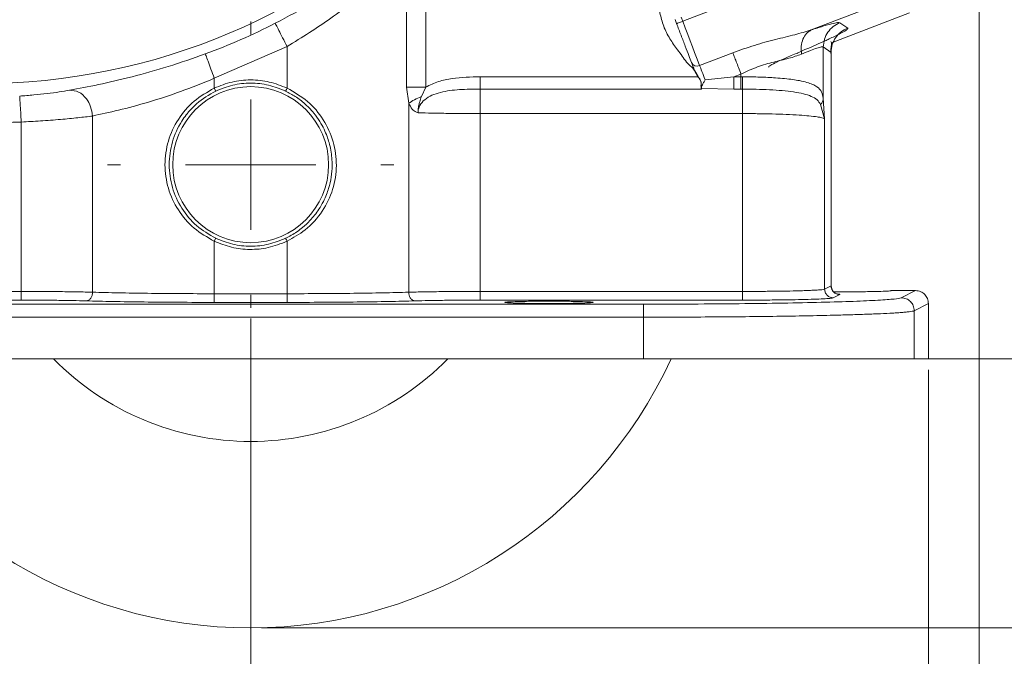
# Model space of a CAD drawing. Header units: inches. Extents: x 0.3 to 33.9, y 0.2 to 21.7.
# Tile 4 of 29: x 6.8 to 11.4, y 4.8 to 7.8. Entities that reach past the tile are written whole.
import ezdxf

# ---------------------------------------------------------------- set-up
doc = ezdxf.new("R2010")
doc.units = ezdxf.units.IN
doc.header["$MEASUREMENT"] = 0
doc.header["$PDSIZE"] = -1
doc.layers.add('SLD-0', color=7, linetype='Continuous', lineweight=15)
doc.styles.add('SLDTEXTSTYLE0', font='TXT', dxfattribs={"width": 0.75})
doc.dimstyles.new('SLDDIMSTYLE0', dxfattribs={"dimtxt": 0.25, "dimasz": 0.13, "dimexe": 0, "dimexo": 0.0625, "dimgap": 0.0625, "dimtad": 0, "dimtih": 1, "dimtoh": 1, "dimdec": 4, "dimrnd": 1e-09, "dimzin": 12, "dimdsep": 46, "dimtxsty": 'SLDTEXTSTYLE0', "dimsah": 1, "dimcen": 0.09, "dimadec": 0, "dimazin": 3, "dimtfac": 1, "dimtdec": 4, "dimtofl": 0, "dimtmove": 0, "dimatfit": 3, "dimfxl": 1, "dimfrac": 2, "dimtolj": 1, "dimtzin": 12, "dimarcsym": 0})
doc.dimstyles.new('SLDDIMSTYLE1', dxfattribs={"dimtxt": 0.25, "dimasz": 0.13, "dimexe": 0, "dimexo": 0.0625, "dimgap": 0.0625, "dimtad": 0, "dimtih": 1, "dimtoh": 1, "dimdec": 4, "dimrnd": 1e-09, "dimzin": 4, "dimdsep": 46, "dimtxsty": 'SLDTEXTSTYLE0', "dimsah": 1, "dimcen": 0.09, "dimadec": 0, "dimazin": 1, "dimtfac": 1, "dimtdec": 4, "dimtofl": 0, "dimtmove": 0, "dimatfit": 3, "dimfxl": 1, "dimfrac": 2, "dimtolj": 1, "dimtzin": 12, "dimarcsym": 0})
doc.dimstyles.new('SLDDIMSTYLE2', dxfattribs={"dimtxt": 0.25, "dimasz": 0.13, "dimexe": 0, "dimexo": 0.0625, "dimgap": 0.0625, "dimtad": 0, "dimtih": 1, "dimtoh": 1, "dimdec": 4, "dimrnd": 1e-09, "dimzin": 12, "dimdsep": 46, "dimtxsty": 'SLDTEXTSTYLE0', "dimsah": 1, "dimcen": 0.09, "dimadec": 0, "dimazin": 3, "dimtfac": 1, "dimtdec": 4, "dimtmove": 0, "dimatfit": 0, "dimfxl": 1, "dimfrac": 2, "dimtolj": 1, "dimtzin": 12, "dimarcsym": 0})

# ---------------------------------------------------------------- blocks, each defined once
blk = doc.blocks.new('*D10')
at = {"layer": 'SLD-0'}
for p, q in [((6.6938, 13.5153), (14.6169, 13.5153)), ((14.4919, 13.5153), (14.4919, 9.6539)), ((14.0128, 9.2798), (13.9621, 9.2798)), ((13.9621, 9.2798), (13.9621, 8.883)), ((14.971, 9.2798), (15.0218, 9.2798)), ((15.0218, 9.2798), (15.0218, 8.883)), ((13.9621, 8.883), (14.0128, 8.883)), ((15.0218, 8.883), (14.971, 8.883)), ((14.4919, 4.9707), (14.4919, 8.8322)), ((7.9438, 4.9707), (14.6169, 4.9707))]:
    blk.add_line(p, q, dxfattribs=at)
for points in [[(14.4919, 13.5153), (14.4719, 13.3853), (14.5119, 13.3853)], [(14.4919, 4.9707), (14.5119, 5.1007), (14.4719, 5.1007)]]:
    blk.add_solid(points, dxfattribs=at)
at = {"layer": 'SLD-0', "char_height": 0.25, "attachment_point": 1, "style": 'SLDTEXTSTYLE0'}
for s, insert in [('8.54', (14.0671, 9.6529, 0.0039)), ('217.0', (14.0763, 9.2052, 0.0039))]:
    blk.add_mtext(s, dxfattribs=dict(at, insert=insert))
blk = doc.blocks.new('*D11')
at = {"layer": 'SLD-0'}
for p, q in [((6.6938, 13.5153), (12.9634, 13.5153)), ((12.8384, 13.5153), (12.8384, 10.2739)), ((12.3593, 9.8998), (12.3085, 9.8998)), ((12.3085, 9.8998), (12.3085, 9.503)), ((13.3175, 9.8998), (13.3683, 9.8998)), ((13.3683, 9.8998), (13.3683, 9.503)), ((12.3085, 9.503), (12.3593, 9.503)), ((13.3683, 9.503), (13.3175, 9.503)), ((12.8384, 6.2107), (12.8384, 9.4522)), ((11.003, 6.2107), (12.9634, 6.2107))]:
    blk.add_line(p, q, dxfattribs=at)
for points in [[(12.8384, 13.5153), (12.8184, 13.3853), (12.8584, 13.3853)], [(12.8384, 6.2107), (12.8584, 6.3407), (12.8184, 6.3407)]]:
    blk.add_solid(points, dxfattribs=at)
at = {"layer": 'SLD-0', "char_height": 0.25, "attachment_point": 1, "style": 'SLDTEXTSTYLE0'}
for s, insert in [('7.30', (12.4136, 10.2729, 0.0039)), ('185.5', (12.4228, 9.8252, 0.0039))]:
    blk.add_mtext(s, dxfattribs=dict(at, insert=insert))
blk = doc.blocks.new('*D12')
at = {"layer": 'SLD-0'}
for p, q in [((3.5638, 10.3853), (3.5638, 2.0898)), ((7.8938, 6.3962), (7.8938, 2.0898)), ((5.2497, 2.2516), (5.1989, 2.2516)), ((5.1989, 2.2516), (5.1989, 1.8547)), ((6.2079, 2.2516), (6.2587, 2.2516)), ((6.2587, 2.2516), (6.2587, 1.8547)), ((3.5638, 2.2148), (5.1101, 2.2148)), ((7.8938, 2.2148), (6.3474, 2.2148)), ((5.1989, 1.8547), (5.2497, 1.8547)), ((6.2587, 1.8547), (6.2079, 1.8547))]:
    blk.add_line(p, q, dxfattribs=at)
for points in [[(3.5638, 2.2148), (3.6938, 2.1948), (3.6938, 2.2348)], [(7.8938, 2.2148), (7.7638, 2.2348), (7.7638, 2.1948)]]:
    blk.add_solid(points, dxfattribs=at)
at = {"layer": 'SLD-0', "char_height": 0.25, "attachment_point": 1, "style": 'SLDTEXTSTYLE0'}
for s, insert in [('4.33', (5.3039, 2.6247, 0.0039)), ('110.0', (5.3131, 2.177, 0.0039))]:
    blk.add_mtext(s, dxfattribs=dict(at, insert=insert))
blk = doc.blocks.new('*D13')
at = {"layer": 'SLD-0'}
for p, q in [((11.252, 8.0773), (11.252, 2.0898)), ((7.8938, 6.3962), (7.8938, 2.0898)), ((9.1861, 2.2516), (9.1354, 2.2516)), ((9.1354, 2.2516), (9.1354, 1.8547)), ((9.9596, 2.2516), (10.0104, 2.2516)), ((10.0104, 2.2516), (10.0104, 1.8547)), ((7.8938, 2.2148), (9.0466, 2.2148)), ((11.252, 2.2148), (10.0992, 2.2148)), ((9.1354, 1.8547), (9.1861, 1.8547)), ((10.0104, 1.8547), (9.9596, 1.8547))]:
    blk.add_line(p, q, dxfattribs=at)
for points in [[(7.8938, 2.2148), (8.0238, 2.1948), (8.0238, 2.2348)], [(11.252, 2.2148), (11.122, 2.2348), (11.122, 2.1948)]]:
    blk.add_solid(points, dxfattribs=at)
at = {"layer": 'SLD-0', "char_height": 0.25, "attachment_point": 1, "style": 'SLDTEXTSTYLE0'}
for s, insert in [('3.36', (9.1481, 2.6247, -0.972)), ('85.3', (9.2496, 2.177, -0.972))]:
    blk.add_mtext(s, dxfattribs=dict(at, insert=insert))
blk = doc.blocks.new('*D14')
at = {"layer": 'SLD-0'}
for p, q in [((7.8938, 6.3962), (7.8938, 3.2709)), ((4.7688, 6.1607), (4.7688, 3.2709)), ((5.9445, 3.4327), (5.8938, 3.4327)), ((5.8938, 3.4327), (5.8938, 3.0358)), ((6.718, 3.4327), (6.7688, 3.4327)), ((6.7688, 3.4327), (6.7688, 3.0358)), ((4.7688, 3.3959), (5.805, 3.3959)), ((7.8938, 3.3959), (6.8576, 3.3959)), ((5.8938, 3.0358), (5.9445, 3.0358)), ((6.7688, 3.0358), (6.718, 3.0358))]:
    blk.add_line(p, q, dxfattribs=at)
for points in [[(4.7688, 3.3959), (4.8988, 3.3759), (4.8988, 3.4159)], [(7.8938, 3.3959), (7.7638, 3.4159), (7.7638, 3.3759)]]:
    blk.add_solid(points, dxfattribs=at)
at = {"layer": 'SLD-0', "char_height": 0.25, "attachment_point": 1, "style": 'SLDTEXTSTYLE0'}
for s, insert in [('3.13', (5.9064, 3.8058, -0.972)), ('79.4', (6.008, 3.3581, -0.972))]:
    blk.add_mtext(s, dxfattribs=dict(at, insert=insert))
blk = doc.blocks.new('*D15')
at = {"layer": 'SLD-0'}
for p, q in [((7.8938, 6.3962), (7.8938, 3.2709)), ((11.0188, 6.1607), (11.0188, 3.2709)), ((9.0695, 3.4327), (9.0188, 3.4327)), ((9.0188, 3.4327), (9.0188, 3.0358)), ((9.843, 3.4327), (9.8938, 3.4327)), ((9.8938, 3.4327), (9.8938, 3.0358)), ((7.8938, 3.3959), (8.93, 3.3959)), ((11.0188, 3.3959), (9.9826, 3.3959)), ((9.0188, 3.0358), (9.0695, 3.0358)), ((9.8938, 3.0358), (9.843, 3.0358))]:
    blk.add_line(p, q, dxfattribs=at)
for points in [[(7.8938, 3.3959), (8.0238, 3.3759), (8.0238, 3.4159)], [(11.0188, 3.3959), (10.8888, 3.4159), (10.8888, 3.3759)]]:
    blk.add_solid(points, dxfattribs=at)
at = {"layer": 'SLD-0', "char_height": 0.25, "attachment_point": 1, "style": 'SLDTEXTSTYLE0'}
for s, insert in [('3.13', (9.0314, 3.8058, -0.972)), ('79.4', (9.133, 3.3581, -0.972))]:
    blk.add_mtext(s, dxfattribs=dict(at, insert=insert))
blk = doc.blocks.new('*D16')
at = {"layer": 'SLD-0'}
for p, q in [((6.6438, 9.3716), (6.6438, 4.2158)), ((7.8938, 6.3962), (7.8938, 4.2158)), ((6.882, 4.3776), (6.8313, 4.3776)), ((6.8313, 4.3776), (6.8313, 3.9807)), ((7.6555, 4.3776), (7.7063, 4.3776)), ((7.7063, 4.3776), (7.7063, 3.9807)), ((6.6438, 4.3408), (6.3938, 4.3408)), ((7.8938, 4.3408), (8.1438, 4.3408)), ((6.8313, 3.9807), (6.882, 3.9807)), ((7.7063, 3.9807), (7.6555, 3.9807))]:
    blk.add_line(p, q, dxfattribs=at)
for points in [[(6.6438, 4.3408), (6.5138, 4.3608), (6.5138, 4.3208)], [(7.8938, 4.3408), (8.0238, 4.3208), (8.0238, 4.3608)]]:
    blk.add_solid(points, dxfattribs=at)
at = {"layer": 'SLD-0', "char_height": 0.25, "attachment_point": 1, "style": 'SLDTEXTSTYLE0'}
for s, insert in [('1.25', (6.8439, 4.7507, -0.972)), ('31.8', (6.9455, 4.303, -0.972))]:
    blk.add_mtext(s, dxfattribs=dict(at, insert=insert))
blk = doc.blocks.new('SW_CENTERMARKSYMBOL_1')
at = {"layer": 'SLD-0', "color": 0}
for p, q in [((0, 0.6), (0, 0.6595)), ((0, 0), (0, 0.3)), ((-0.6, 0), (-0.6595, 0)), ((0, 0), (-0.3, 0)), ((0, 0), (0, -0.3)), ((0, 0), (0.3, 0)), ((0.6, 0), (0.6595, 0)), ((0, -0.6), (0, -0.6595))]:
    blk.add_line(p, q, dxfattribs=at)

msp = doc.modelspace()

# ---------------------------------------------------------------- linework, layer by layer
at = {"color": 7, "linetype": 'Continuous', "lineweight": 15}
for p, q in [((10.80972, 8.12137), (9.88548, 7.76658)), ((8.6126, 7.46282), (8.6126, 8.06984)), ((8.70079, 7.46282), (8.70079, 8.06984)), ((10.89919, 7.88829), (10.47855, 7.72682)), ((9.85028, 7.77457), (9.85747, 7.75583)), ((9.87828, 7.78532), (9.88548, 7.76658)), ((10.93118, 7.80497), (10.57205, 7.66711)), ((10.61067, 7.75996), (10.64666, 7.73522)), ((7.72613, 7.50376), (8.06141, 7.65038)), ((8.06141, 7.65038), (8.06141, 7.45841)), ((10.53378, 7.64808), (10.53378, 7.41148)), ((10.53378, 7.64808), (10.56977, 7.62334)), ((9.96375, 7.56267), (10.11672, 7.62139)), ((10.56977, 7.62334), (10.56977, 6.54676)), ((10.57029, 6.54671), (10.57029, 7.62377)), ((9.93962, 7.53896), (9.94013, 7.53774)), ((9.94013, 7.53774), (9.9559, 7.51086)), ((9.94058, 7.53932), (9.94105, 7.53811)), ((9.94105, 7.53811), (9.9566, 7.51139)), ((7.72613, 7.45841), (7.72613, 7.50376)), ((9.9559, 7.51086), (8.95135, 7.51086)), ((9.98889, 7.49719), (10.12134, 7.51086)), ((10.12134, 7.51086), (10.1543, 7.52351)), ((10.1543, 7.51086), (10.12134, 7.51086)), ((10.1543, 7.52351), (10.1543, 7.51086)), ((10.16177, 7.51084), (10.1543, 7.51086)), ((7.73257, 7.44486), (7.72614, 7.45841)), ((8.6223, 7.38876), (8.6126, 7.46282)), ((8.70079, 7.46282), (8.68069, 7.41939)), ((9.97251, 7.45429), (8.95135, 7.45429)), ((9.97081, 7.45866), (9.97251, 7.45429)), ((9.97174, 7.45814), (9.97195, 7.45759)), ((9.97195, 7.45759), (9.97234, 7.45659)), ((9.97234, 7.45659), (9.97245, 7.45623)), ((9.97247, 7.45623), (10.12134, 7.45429)), ((10.12134, 7.45429), (10.1543, 7.45429)), ((10.16059, 7.45428), (10.1543, 7.45429)), ((10.53378, 7.41148), (10.54007, 7.31632)), ((8.6223, 6.51798), (8.6223, 7.38876)), ((10.52137, 7.38289), (10.54007, 7.31632)), ((7.16525, 6.51798), (7.16525, 7.32998)), ((8.95135, 6.5215), (8.95135, 7.34116)), ((8.95135, 7.34116), (10.16059, 7.34116)), ((10.16059, 7.34116), (10.16059, 6.5215)), ((10.54007, 7.31632), (10.54007, 6.53192)), ((6.83619, 7.30226), (6.83619, 6.5215)), ((7.72614, 6.75304), (7.73257, 6.76658)), ((7.72613, 6.51102), (7.72613, 6.75304)), ((8.06141, 6.75304), (8.06141, 6.51102)), ((10.54007, 6.53192), (10.56977, 6.54676)), ((10.57029, 6.54668), (10.57029, 6.54671)), ((5.62696, 6.5215), (6.83619, 6.5215)), ((7.72613, 6.51102), (8.06141, 6.51102)), ((8.95135, 6.5215), (10.16059, 6.5215)), ((10.60972, 6.50678), (10.58001, 6.49193)), ((10.84727, 6.52522), (10.95877, 6.52522)), ((10.89306, 6.49238), (10.95877, 6.52522)), ((6.83619, 6.48151), (5.62696, 6.48151)), ((6.08285, 6.46285), (9.70469, 6.46285)), ((8.06141, 6.47104), (7.72613, 6.47104)), ((10.16059, 6.48151), (8.95135, 6.48151)), ((11.01877, 6.46528), (10.95298, 6.4324)), ((11.01877, 6.21072), (11.01877, 6.46528)), ((9.70469, 6.40287), (6.08285, 6.40287)), ((9.70469, 6.40287), (9.70469, 6.21072)), ((10.95298, 6.4324), (10.95298, 6.21072)), ((6.08285, 6.21072), (9.70469, 6.21072)), ((9.70469, 6.21072), (10.95298, 6.21072)), ((10.95298, 6.21072), (11.01877, 6.21072))]:
    msp.add_line(p, q, dxfattribs=at)
at = {"color": 8, "linetype": 'Continuous', "lineweight": 15}
msp.add_line((10.42386, 7.62484), (10.41334, 7.61737), dxfattribs=at)
at = {"color": 7, "linetype": 'Continuous', "lineweight": 15, "flags": 128}
for points in [[(9.88548, 7.76658), (9.88001, 7.76449), (9.87476, 7.76247), (9.86992, 7.76061), (9.86567, 7.75898), (9.86219, 7.75765), (9.8596, 7.75665), (9.85801, 7.75604), (9.85747, 7.75583)], [(9.88548, 7.76658), (9.89734, 7.73567), (9.909, 7.7053), (9.92024, 7.67601), (9.93087, 7.64832), (9.9407, 7.62271), (9.94956, 7.59964), (9.95729, 7.57951), (9.96375, 7.56267)], [(9.96375, 7.56267), (9.96593, 7.55698), (9.96844, 7.55045), (9.97126, 7.54312), (9.97435, 7.53506), (9.97769, 7.52636), (9.98125, 7.51709), (9.98499, 7.50734), (9.98889, 7.49719)], [(8.06141, 7.45841), (8.05819, 7.45164), (8.05497, 7.44486)], [(8.06141, 6.75304), (8.05819, 6.75981), (8.05497, 6.76658)]]:
    msp.add_lwpolyline(points, dxfattribs=at)
at = {"color": 7, "linetype": 'Continuous', "lineweight": 15}
for centre, radius in [((6.64377, 10.43532), 2.95632), ((7.89377, 7.10572), 0.3595)]:
    msp.add_circle(centre, radius, dxfattribs=at)
for centre, radius, start, end in [((6.64377, 10.43532), 3.00507, 290.26462, 296.97779), ((9.95197, 7.5884), 0.0283, 205.11683, 294.59638), ((7.89377, 7.10572), 2.135, 204.78433, 270), ((7.89377, 7.10572), 1.2755, 224.5624, 270), ((7.89377, 7.10572), 1.2755, 270, 315.4376), ((7.89377, 7.10572), 2.135, 270, 335.21567)]:
    msp.add_arc(centre, radius, start, end, dxfattribs=at)
for points, knots in [([(8.00701, 7.75726), (8.06593, 7.78856), (8.18393, 7.85124), (8.34738, 7.95474), (8.49736, 8.06058), (8.58046, 8.12704), (8.62209, 8.16034)], [0, 0, 0, 0, 0.24860072, 0.49779933, 0.74835641, 1, 1, 1, 1]), ([(8.06141, 7.65038), (8.09596, 7.67136), (8.16495, 7.71325), (8.26641, 7.78255), (8.35563, 7.84858), (8.43303, 7.91037), (8.49742, 7.96482), (8.55796, 8.01854), (8.59443, 8.05278), (8.6126, 8.06984)], [0, 0, 0, 0, 0.1620416, 0.3236402, 0.4991121, 0.6244391, 0.7500881, 0.8754622, 1, 1, 1, 1]), ([(9.76622, 7.99073), (9.76595, 7.97911), (9.76542, 7.95644), (9.76673, 7.92438), (9.77008, 7.89502), (9.7734, 7.85575), (9.7795, 7.80468), (9.79566, 7.74272), (9.82518, 7.6859), (9.85629, 7.64167), (9.88323, 7.60666), (9.89953, 7.58257), (9.91449, 7.56436), (9.92998, 7.55453), (9.93642, 7.54413), (9.93962, 7.53896)], [0, 0, 0, 0, 0.0696246, 0.1358716, 0.1920291, 0.2466448, 0.3720297, 0.4999179, 0.6277968, 0.75318, 0.8237001, 0.8923508, 0.9276178, 0.96402, 1, 1, 1, 1]), ([(8.00701, 7.75726), (8.00803, 7.75525), (8.01008, 7.75122), (8.02275, 7.72633), (8.04049, 7.69149), (8.05444, 7.66408), (8.06141, 7.65038)], [0, 0, 0, 0, 0.2500003, 0.4999996, 0.7499996, 1, 1, 1, 1]), ([(9.85747, 7.75583), (9.86446, 7.73763), (9.87843, 7.70123), (9.89783, 7.65068), (9.91475, 7.60661), (9.92248, 7.58646), (9.92635, 7.57639)], [0, 0, 0, 0, 0.2500002, 0.5000004, 0.7500003, 1, 1, 1, 1]), ([(10.11672, 7.62139), (10.1499, 7.63332), (10.21532, 7.65686), (10.3121, 7.6828), (10.40201, 7.70377), (10.45352, 7.71929), (10.47855, 7.72682)], [0, 0, 0, 0, 0.265203, 0.5230816, 0.7683609, 1, 1, 1, 1]), ([(10.64666, 7.73522), (10.64706, 7.73458), (10.64787, 7.73329), (10.64442, 7.72957), (10.63881, 7.72547), (10.63269, 7.72161), (10.62746, 7.71852), (10.62148, 7.71514), (10.61473, 7.7115), (10.60366, 7.70571), (10.58653, 7.69716), (10.564, 7.68645), (10.54178, 7.67622), (10.50048, 7.65755), (10.45794, 7.63939), (10.42386, 7.62484)], [0, 0, 0, 0, 0.08018552, 0.16074434, 0.24151597, 0.27971864, 0.31786323, 0.35601677, 0.39424626, 0.43261846, 0.52578553, 0.61983042, 0.68263524, 0.74569708, 1, 1, 1, 1]), ([(10.47855, 7.72682), (10.47062, 7.72204), (10.45477, 7.71246), (10.43894, 7.68541), (10.4304, 7.65213), (10.43238, 7.62734), (10.43336, 7.61495)], [0, 0, 0, 0, 0.2499946, 0.500002, 0.7499957, 1, 1, 1, 1]), ([(10.47855, 7.72682), (10.49699, 7.73267), (10.53392, 7.74437), (10.57392, 7.75536), (10.60181, 7.76141), (10.60772, 7.76044), (10.61067, 7.75996)], [0, 0, 0, 0, 0.2512882, 0.5031128, 0.7523636, 1, 1, 1, 1]), ([(10.61067, 7.75996), (10.59982, 7.75465), (10.57813, 7.74404), (10.55359, 7.71682), (10.53698, 7.68416), (10.53484, 7.66011), (10.53378, 7.64808)], [0, 0, 0, 0, 0.25, 0.4999994, 0.7499995, 1, 1, 1, 1]), ([(10.64666, 7.73522), (10.63582, 7.72991), (10.61413, 7.7193), (10.58959, 7.69208), (10.57298, 7.65942), (10.57084, 7.63537), (10.56977, 7.62334)], [0, 0, 0, 0, 0.24999998, 0.49999941, 0.74999951, 1, 1, 1, 1]), ([(10.56839, 7.61841), (10.56838, 7.62208), (10.56835, 7.62956), (10.56952, 7.64363), (10.57177, 7.65853), (10.57301, 7.66938), (10.57025, 7.67174), (10.56885, 7.67292)], [0, 0, 0, 0, 0.0948517, 0.1934317, 0.4186266, 0.7066232, 1, 1, 1, 1]), ([(10.43336, 7.61495), (10.4476, 7.62087), (10.47551, 7.63249), (10.50593, 7.64351), (10.52704, 7.64953), (10.53154, 7.64856), (10.53378, 7.64808)], [0, 0, 0, 0, 0.2576884, 0.5051675, 0.7534559, 1, 1, 1, 1]), ([(7.05899, 7.44877), (7.10179, 7.45675), (7.18698, 7.47262), (7.34445, 7.50915), (7.51283, 7.55589), (7.62741, 7.59616), (7.6846, 7.61626)], [0, 0, 0, 0, 0.2531232, 0.5037522, 0.7523222, 1, 1, 1, 1]), ([(7.6846, 7.61626), (7.68538, 7.61414), (7.68694, 7.6099), (7.69662, 7.5837), (7.71016, 7.54703), (7.72081, 7.51818), (7.72613, 7.50376)], [0, 0, 0, 0, 0.2500005, 0.5000004, 0.7500001, 1, 1, 1, 1]), ([(10.11672, 7.62139), (10.11883, 7.6159), (10.12305, 7.6049), (10.13228, 7.58087), (10.14286, 7.5533), (10.15049, 7.53344), (10.1543, 7.52351)], [0, 0, 0, 0, 0.2499995, 0.5000007, 0.7500004, 1, 1, 1, 1]), ([(10.1543, 7.52351), (10.17961, 7.53511), (10.22978, 7.5581), (10.30594, 7.57956), (10.37651, 7.59515), (10.4144, 7.60834), (10.43336, 7.61495)], [0, 0, 0, 0, 0.2546964, 0.5046695, 0.752029, 1, 1, 1, 1]), ([(10.42386, 7.62484), (10.40346, 7.61613), (10.36298, 7.59885), (10.31825, 7.57809), (10.2879, 7.56239), (10.28321, 7.55768), (10.28089, 7.55535)], [0, 0, 0, 0, 0.2558998, 0.5077008, 0.7554298, 1, 1, 1, 1]), ([(9.92635, 7.57639), (9.9283, 7.57131), (9.9322, 7.56115), (9.93779, 7.5466), (9.94058, 7.53932)], [0, 0, 0, 0, 0.500001, 1, 1, 1, 1]), ([(9.94058, 7.53932), (9.94056, 7.53932), (9.94054, 7.53932), (9.94042, 7.53928), (9.9403, 7.53923), (9.94014, 7.53917), (9.93992, 7.53908), (9.93974, 7.53901), (9.93962, 7.53896)], [0, 0, 0, 0, 0.2395239, 0.3684756, 0.4998512, 0.6315844, 0.7605117, 1, 1, 1, 1]), ([(9.94013, 7.53774), (9.94026, 7.53779), (9.94053, 7.5379), (9.94084, 7.53802), (9.94102, 7.53809), (9.94104, 7.5381), (9.94105, 7.53811)], [0, 0, 0, 0, 0.2704966, 0.5624544, 0.7895304, 1, 1, 1, 1]), ([(7.16525, 7.32998), (7.20372, 7.33826), (7.28072, 7.35482), (7.42133, 7.39248), (7.57205, 7.44109), (7.67419, 7.48263), (7.72613, 7.50376)], [0, 0, 0, 0, 0.2490619, 0.4984723, 0.7449366, 1, 1, 1, 1]), ([(8.06141, 7.45841), (8.03449, 7.46913), (7.98071, 7.49055), (7.89377, 7.49906), (7.80684, 7.49055), (7.75306, 7.46913), (7.72614, 7.45841)], [0, 0, 0, 0, 0.2502608, 0.5, 0.7497392, 1, 1, 1, 1]), ([(8.95135, 7.51086), (8.90843, 7.50974), (8.84396, 7.50805), (8.75885, 7.49152), (8.72013, 7.47238), (8.70079, 7.46282)], [0, 0, 0, 0, 0.4994385, 0.7499917, 1, 1, 1, 1]), ([(8.95135, 7.51086), (8.95135, 7.5047), (8.95135, 7.49238), (8.95135, 7.47573), (8.95135, 7.46201), (8.95135, 7.45686), (8.95135, 7.45429)], [0, 0, 0, 0, 0.2500011, 0.5000007, 0.7499999, 1, 1, 1, 1]), ([(9.9559, 7.51086), (9.95597, 7.51091), (9.95611, 7.51102), (9.95631, 7.51117), (9.95648, 7.5113), (9.95656, 7.51136), (9.9566, 7.51139)], [0, 0, 0, 0, 0.24568429, 0.49983807, 0.75428251, 1, 1, 1, 1]), ([(9.9559, 7.51086), (9.95941, 7.50643), (9.96466, 7.49979), (9.96918, 7.48981), (9.97078, 7.47964), (9.9692, 7.46807), (9.97027, 7.46179), (9.97081, 7.45866)], [0, 0, 0, 0, 0.2510558, 0.3762499, 0.5013298, 0.7508182, 1, 1, 1, 1]), ([(9.9566, 7.51139), (9.96009, 7.50681), (9.96528, 7.50001), (9.96975, 7.48985), (9.97144, 7.47958), (9.97006, 7.46779), (9.97118, 7.46134), (9.97174, 7.45814)], [0, 0, 0, 0, 0.253813, 0.3773724, 0.5041859, 0.753636, 1, 1, 1, 1]), ([(9.98889, 7.49719), (9.98664, 7.49298), (9.98216, 7.48457), (9.97597, 7.47317), (9.97146, 7.46346), (9.9718, 7.45946), (9.97195, 7.45759)], [0, 0, 0, 0, 0.2519107, 0.5031452, 0.7668567, 1, 1, 1, 1]), ([(10.12134, 7.45429), (10.12134, 7.45686), (10.12134, 7.46201), (10.12134, 7.47573), (10.12134, 7.49238), (10.12134, 7.5047), (10.12134, 7.51086)], [0, 0, 0, 0, 0.2500001, 0.4999993, 0.7499989, 1, 1, 1, 1]), ([(10.1543, 7.45429), (10.1543, 7.45686), (10.1543, 7.46201), (10.1543, 7.47573), (10.1543, 7.49238), (10.1543, 7.5047), (10.1543, 7.51086)], [0, 0, 0, 0, 0.2500001, 0.4999993, 0.7499989, 1, 1, 1, 1]), ([(10.16177, 7.51084), (10.1617, 7.50394), (10.16158, 7.49015), (10.16127, 7.47328), (10.16092, 7.46091), (10.1607, 7.45649), (10.16059, 7.45428)], [0, 0, 0, 0, 0.2797687, 0.5595375, 0.779764, 1, 1, 1, 1]), ([(10.16177, 7.51084), (10.18869, 7.5105), (10.24089, 7.50984), (10.30567, 7.50667), (10.35535, 7.50265), (10.39254, 7.49834), (10.42729, 7.49274), (10.45842, 7.48549), (10.4848, 7.47619), (10.5094, 7.46253), (10.52789, 7.44392), (10.53192, 7.42171), (10.53378, 7.41148)], [0, 0, 0, 0, 0.138461, 0.2684566, 0.3505381, 0.4289333, 0.5036869, 0.5926668, 0.6763056, 0.754763, 0.8870664, 1, 1, 1, 1]), ([(5.62696, 7.46561), (5.72472, 7.43517), (5.92023, 7.37428), (6.22299, 7.32035), (6.5292, 7.29202), (6.73386, 7.29885), (6.83619, 7.30226)], [0, 0, 0, 0, 0.25, 0.5, 0.75, 1, 1, 1, 1]), ([(6.82884, 7.42196), (6.85057, 7.42349), (6.89414, 7.42654), (6.95622, 7.43325), (7.01317, 7.4409), (7.04369, 7.44614), (7.05899, 7.44877)], [0, 0, 0, 0, 0.2478205, 0.4970866, 0.7478507, 1, 1, 1, 1]), ([(7.05899, 7.44877), (7.07301, 7.44775), (7.10106, 7.44573), (7.1358, 7.41399), (7.15836, 7.37331), (7.16295, 7.34443), (7.16525, 7.32998)], [0, 0, 0, 0, 0.2795801, 0.5591596, 0.7795794, 1, 1, 1, 1]), ([(7.72613, 6.75304), (7.69355, 6.77157), (7.6286, 6.80851), (7.55625, 6.89446), (7.50943, 6.99505), (7.4934, 7.10572), (7.50946, 7.21638), (7.55623, 7.317), (7.62861, 7.40293), (7.69355, 7.43987), (7.72613, 7.45841)], [0, 0, 0, 0, 0.12603971, 0.25123402, 0.37584648, 0.49999616, 0.62415696, 0.7487655, 0.87396223, 1, 1, 1, 1]), ([(7.73257, 6.76658), (7.70184, 6.78443), (7.64039, 6.82012), (7.57233, 6.9028), (7.52834, 6.99944), (7.51324, 7.10575), (7.52836, 7.21188), (7.56249, 7.28745), (7.59264, 7.33059), (7.61475, 7.35785), (7.65549, 7.4005), (7.70175, 7.42712), (7.73257, 7.44486)], [0, 0, 0, 0, 0.1250461, 0.2499824, 0.3749592, 0.4998239, 0.6247016, 0.7496761, 0.7912524, 0.812322, 0.8749552, 1, 1, 1, 1]), ([(7.73257, 7.44486), (7.75843, 7.45518), (7.81014, 7.47583), (7.89377, 7.48392), (7.97741, 7.47583), (8.02912, 7.45518), (8.05497, 7.44486)], [0, 0, 0, 0, 0.2500001, 0.5, 0.7499999, 1, 1, 1, 1]), ([(8.05497, 7.44486), (8.06995, 7.43701), (8.10164, 7.42039), (8.13641, 7.39325), (8.16449, 7.36654), (8.18814, 7.34005), (8.21203, 7.3066), (8.23186, 7.27061), (8.24576, 7.23788), (8.25624, 7.20564), (8.26387, 7.17252), (8.26852, 7.13709), (8.27068, 7.07791), (8.26181, 7.02053), (8.24308, 6.96668), (8.22857, 6.93422), (8.20457, 6.89263), (8.17253, 6.85202), (8.13708, 6.81878), (8.1078, 6.79668), (8.08161, 6.77999), (8.06367, 6.77096), (8.05497, 6.76658)], [0, 0, 0, 0, 0.0596561, 0.1262687, 0.1553254, 0.1973826, 0.2524338, 0.3013005, 0.3433739, 0.3786589, 0.4214993, 0.4635402, 0.5048181, 0.630576, 0.6651181, 0.7071904, 0.7567959, 0.835796, 0.8903122, 0.9290732, 0.9656252, 1, 1, 1, 1]), ([(8.06141, 7.45841), (8.09429, 7.43968), (8.15982, 7.40235), (8.23251, 7.31531), (8.27909, 7.21345), (8.29421, 7.10156), (8.27667, 6.99008), (8.22711, 6.88721), (8.1535, 6.80426), (8.09009, 6.76899), (8.06141, 6.75304)], [0, 0, 0, 0, 0.1271949, 0.2535414, 0.3792697, 0.504564, 0.6298635, 0.755633, 0.8894805, 1, 1, 1, 1]), ([(8.6126, 7.46282), (8.61856, 7.46282), (8.63048, 7.46282), (8.65235, 7.46282), (8.67601, 7.46282), (8.69253, 7.46282), (8.70079, 7.46282)], [0, 0, 0, 0, 0.2499995, 0.4999994, 0.7500001, 1, 1, 1, 1]), ([(8.95135, 7.45429), (8.91971, 7.45389), (8.85821, 7.45311), (8.78328, 7.4444), (8.7296, 7.42694), (8.69595, 7.4075), (8.67539, 7.384), (8.66654, 7.36216), (8.66577, 7.35082), (8.66539, 7.34518)], [0, 0, 0, 0, 0.2838417, 0.5517746, 0.6756969, 0.7915949, 0.8985948, 0.9495969, 1, 1, 1, 1]), ([(8.95135, 7.45429), (8.95135, 7.44915), (8.95135, 7.43887), (8.95135, 7.41141), (8.95135, 7.37812), (8.95135, 7.35348), (8.95135, 7.34116)], [0, 0, 0, 0, 0.2499992, 0.4999992, 0.7499988, 1, 1, 1, 1]), ([(9.97174, 7.45814), (9.9717, 7.45822), (9.97162, 7.45838), (9.97139, 7.45856), (9.97111, 7.45866), (9.97091, 7.45866), (9.97081, 7.45866)], [0, 0, 0, 0, 0.2450721, 0.5000887, 0.7554569, 1, 1, 1, 1]), ([(9.97245, 7.45623), (9.9725, 7.45593), (9.97261, 7.45532), (9.97254, 7.45464), (9.97251, 7.45429)], [0, 0, 0, 0, 0.50176076, 1, 1, 1, 1]), ([(10.16059, 7.45428), (10.18199, 7.45406), (10.2248, 7.45362), (10.28698, 7.45124), (10.34528, 7.44731), (10.39799, 7.44136), (10.44336, 7.43293), (10.4797, 7.42114), (10.5068, 7.40605), (10.51655, 7.39055), (10.52137, 7.38289)], [0, 0, 0, 0, 0.1246943, 0.2493649, 0.3746844, 0.5003338, 0.6263104, 0.7524235, 0.877585, 1, 1, 1, 1]), ([(10.16059, 7.34116), (10.16059, 7.35347), (10.16059, 7.3781), (10.16059, 7.41139), (10.16059, 7.43885), (10.16059, 7.44913), (10.16059, 7.45428)], [0, 0, 0, 0, 0.25000018, 0.50000031, 0.74999946, 1, 1, 1, 1]), ([(6.82884, 7.42196), (6.82898, 7.41971), (6.82925, 7.4152), (6.83097, 7.38732), (6.83336, 7.3483), (6.83525, 7.31761), (6.83619, 7.30226)], [0, 0, 0, 0, 0.25, 0.5000001, 0.7500009, 1, 1, 1, 1]), ([(8.6223, 7.38876), (8.63051, 7.39424), (8.64694, 7.40522), (8.66944, 7.41466), (8.68069, 7.41939)], [0, 0, 0, 0, 0.4999996, 1, 1, 1, 1]), ([(8.68069, 7.41939), (8.67793, 7.41162), (8.6734, 7.39891), (8.6685, 7.37856), (8.66625, 7.36335), (8.66558, 7.35267), (8.66547, 7.34934), (8.66542, 7.34782), (8.66539, 7.34656), (8.66537, 7.34551), (8.66537, 7.34517), (8.66538, 7.34514), (8.66538, 7.34514), (8.66538, 7.34514), (8.66538, 7.34514), (8.66538, 7.34514), (8.66538, 7.34514), (8.66538, 7.34514), (8.66538, 7.34516), (8.66539, 7.34517), (8.66539, 7.34518)], [0, 0, 0, 0, 0.3253718, 0.5326, 0.8280113, 0.9269725, 0.9496365, 0.9579265, 0.9861992, 0.9982861, 0.9991633, 0.9993534, 0.9993747, 0.9993816, 0.9993885, 0.9993943, 0.9994013, 0.9994203, 0.9996103, 1, 1, 1, 1]), ([(10.53378, 7.41148), (10.53308, 7.40635), (10.53168, 7.39609), (10.52481, 7.38729), (10.52137, 7.38289)], [0, 0, 0, 0, 0.4999987, 1, 1, 1, 1]), ([(8.66539, 7.34518), (8.66274, 7.34583), (8.65274, 7.34829), (8.6366, 7.36229), (8.62737, 7.37938), (8.6223, 7.38876)], [0, 0, 0, 0, 0.139884, 0.5282702, 1, 1, 1, 1]), ([(6.83619, 7.30226), (6.86574, 7.30377), (6.92785, 7.30693), (7.01671, 7.3138), (7.09945, 7.32184), (7.14333, 7.32727), (7.16525, 7.32998)], [0, 0, 0, 0, 0.23803116, 0.50038271, 0.75050461, 1, 1, 1, 1]), ([(8.95135, 7.34116), (8.92626, 7.34121), (8.8755, 7.34131), (8.80094, 7.3421), (8.72879, 7.34333), (8.68667, 7.34456), (8.66539, 7.34518)], [0, 0, 0, 0, 0.2417602, 0.4890076, 0.7417517, 1, 1, 1, 1]), ([(10.54007, 7.31632), (10.53829, 7.31761), (10.535, 7.31999), (10.52207, 7.3232), (10.50201, 7.3267), (10.47071, 7.33036), (10.42235, 7.33417), (10.36496, 7.33723), (10.29942, 7.33947), (10.2306, 7.34089), (10.18372, 7.34107), (10.16059, 7.34116)], [0, 0, 0, 0, 0.0976362, 0.1811178, 0.2504354, 0.3807761, 0.5004952, 0.6301211, 0.7565697, 0.8798569, 1, 1, 1, 1]), ([(8.05497, 6.76658), (8.02912, 6.75626), (7.97741, 6.73561), (7.89377, 6.72753), (7.81014, 6.73561), (7.75843, 6.75626), (7.73257, 6.76658)], [0, 0, 0, 0, 0.2499999, 0.5, 0.7500001, 1, 1, 1, 1]), ([(7.72614, 6.75304), (7.7524, 6.74252), (7.80491, 6.72149), (7.88978, 6.71262), (7.97749, 6.71995), (8.03261, 6.74168), (8.06141, 6.75304)], [0, 0, 0, 0, 0.244375, 0.4886014, 0.7328645, 1, 1, 1, 1]), ([(10.56977, 6.54676), (10.57038, 6.54153), (10.57159, 6.53106), (10.58083, 6.51785), (10.59403, 6.5086), (10.60449, 6.50738), (10.60972, 6.50678)], [0, 0, 0, 0, 0.2500012, 0.5000001, 0.7499959, 1, 1, 1, 1]), ([(10.5885, 6.51382), (10.58842, 6.51395), (10.58825, 6.51426), (10.58493, 6.51636), (10.58163, 6.51926), (10.57943, 6.52153), (10.57734, 6.52415), (10.57545, 6.52707), (10.57385, 6.53017), (10.57099, 6.53723), (10.57061, 6.54277), (10.57029, 6.54734)], [0, 0, 0, 0, 0.173437, 0.4055686, 0.4879658, 0.553663, 0.6080814, 0.6571677, 0.7061098, 0.7580634, 1, 1, 1, 1]), ([(6.83619, 6.5215), (6.83619, 6.51634), (6.83619, 6.50604), (6.83619, 6.49296), (6.83619, 6.48366), (6.83619, 6.48223), (6.83619, 6.48151)], [0, 0, 0, 0, 0.24999958, 0.50000219, 0.74999986, 1, 1, 1, 1]), ([(7.16525, 6.51798), (7.14266, 6.51851), (7.09862, 6.51955), (7.01678, 6.52065), (6.92893, 6.52136), (6.86695, 6.52145), (6.83619, 6.5215)], [0, 0, 0, 0, 0.2564988, 0.5000205, 0.7518993, 1, 1, 1, 1]), ([(7.13533, 6.47799), (7.13921, 6.47867), (7.14696, 6.48002), (7.15678, 6.4893), (7.16372, 6.50243), (7.16474, 6.5128), (7.16525, 6.51798)], [0, 0, 0, 0, 0.2500143, 0.4999991, 0.75001, 1, 1, 1, 1]), ([(7.72613, 6.51102), (7.67371, 6.51111), (7.56806, 6.51129), (7.41831, 6.5127), (7.2788, 6.51487), (7.20375, 6.51692), (7.16525, 6.51798)], [0, 0, 0, 0, 0.2480983, 0.4999724, 0.7435162, 1, 1, 1, 1]), ([(7.72613, 6.47104), (7.72613, 6.47175), (7.72613, 6.47318), (7.72613, 6.48248), (7.72613, 6.49556), (7.72613, 6.50587), (7.72613, 6.51102)], [0, 0, 0, 0, 0.2500007, 0.5000014, 0.7499998, 1, 1, 1, 1]), ([(8.6223, 6.51798), (8.5838, 6.51692), (8.50874, 6.51487), (8.36923, 6.5127), (8.21948, 6.51129), (8.11384, 6.51111), (8.06141, 6.51102)], [0, 0, 0, 0, 0.2564854, 0.5000277, 0.7519032, 1, 1, 1, 1]), ([(8.06141, 6.51102), (8.06141, 6.50587), (8.06141, 6.49556), (8.06141, 6.48248), (8.06141, 6.47318), (8.06141, 6.47175), (8.06141, 6.47104)], [0, 0, 0, 0, 0.2500002, 0.4999986, 0.7499993, 1, 1, 1, 1]), ([(8.95135, 6.5215), (8.9206, 6.52145), (8.85862, 6.52136), (8.77076, 6.52065), (8.68892, 6.51955), (8.64489, 6.51851), (8.6223, 6.51798)], [0, 0, 0, 0, 0.2481197, 0.4999796, 0.7435244, 1, 1, 1, 1]), ([(8.65221, 6.47799), (8.64787, 6.47883), (8.63919, 6.48051), (8.62941, 6.49122), (8.62351, 6.5043), (8.6227, 6.51342), (8.6223, 6.51798)], [0, 0, 0, 0, 0.279635, 0.5592496, 0.7796389, 1, 1, 1, 1]), ([(8.95135, 6.48151), (8.95135, 6.48223), (8.95135, 6.48366), (8.95135, 6.49296), (8.95135, 6.50604), (8.95135, 6.51634), (8.95135, 6.5215)], [0, 0, 0, 0, 0.25000014, 0.49999781, 0.75000042, 1, 1, 1, 1]), ([(9.70469, 6.46285), (9.77998, 6.46296), (9.93056, 6.46318), (10.14832, 6.46491), (10.35013, 6.46761), (10.52874, 6.47127), (10.67792, 6.47575), (10.79139, 6.48089), (10.8688, 6.48649), (10.88497, 6.49042), (10.89306, 6.49238)], [0, 0, 0, 0, 0.1249795, 0.2499643, 0.3749493, 0.4999468, 0.6249477, 0.7499609, 0.8749735, 1, 1, 1, 1]), ([(10.54007, 6.53192), (10.53699, 6.53114), (10.53155, 6.52976), (10.50851, 6.52798), (10.48277, 6.52661), (10.45438, 6.52548), (10.41634, 6.5243), (10.36626, 6.52317), (10.30164, 6.52222), (10.23256, 6.52161), (10.18448, 6.52154), (10.16059, 6.5215)], [0, 0, 0, 0, 0.1409763, 0.2499821, 0.338293, 0.421686, 0.5001598, 0.6276814, 0.7500924, 0.8758254, 1, 1, 1, 1]), ([(10.16059, 6.5215), (10.16059, 6.51634), (10.16059, 6.50604), (10.16059, 6.49296), (10.16059, 6.48366), (10.16059, 6.48223), (10.16059, 6.48151)], [0, 0, 0, 0, 0.24999958, 0.50000219, 0.74999986, 1, 1, 1, 1]), ([(10.58001, 6.49193), (10.57716, 6.49124), (10.57147, 6.48986), (10.54412, 6.48788), (10.50409, 6.48607), (10.45142, 6.48448), (10.38839, 6.48319), (10.31716, 6.48224), (10.2403, 6.48163), (10.18716, 6.48155), (10.16059, 6.48151)], [0, 0, 0, 0, 0.1250225, 0.2500398, 0.3750512, 0.500054, 0.6250494, 0.7500372, 0.8750198, 1, 1, 1, 1]), ([(10.58001, 6.49193), (10.57478, 6.49254), (10.56432, 6.49376), (10.55112, 6.50301), (10.54188, 6.51622), (10.54067, 6.52669), (10.54007, 6.53192)], [0, 0, 0, 0, 0.2499997, 0.5000031, 0.7500032, 1, 1, 1, 1]), ([(10.84727, 6.52522), (10.84611, 6.52478), (10.84394, 6.52397), (10.82502, 6.52266), (10.7953, 6.52156), (10.7565, 6.52073), (10.70931, 6.52009), (10.64762, 6.51973), (10.60163, 6.52006), (10.58077, 6.52021)], [0, 0, 0, 0, 0.1291139, 0.2416605, 0.4163552, 0.5248606, 0.6305135, 0.8323476, 1, 1, 1, 1]), ([(10.89306, 6.49238), (10.90091, 6.49147), (10.9166, 6.48965), (10.93639, 6.47578), (10.95025, 6.45596), (10.95207, 6.44026), (10.95298, 6.4324)], [0, 0, 0, 0, 0.2499991, 0.4999996, 0.749999, 1, 1, 1, 1]), ([(11.01877, 6.46528), (11.01786, 6.47316), (11.01605, 6.48885), (11.00243, 6.50844), (10.98634, 6.51942), (10.97135, 6.52444), (10.96304, 6.52495), (10.95877, 6.52522)], [0, 0, 0, 0, 0.2507149, 0.4991371, 0.7346448, 0.863716, 1, 1, 1, 1]), ([(7.13533, 6.47799), (7.11535, 6.47851), (7.07538, 6.47956), (7.00124, 6.48065), (6.92071, 6.48138), (6.86437, 6.48147), (6.83619, 6.48151)], [0, 0, 0, 0, 0.2500203, 0.5000254, 0.7500158, 1, 1, 1, 1]), ([(7.72613, 6.47104), (7.67049, 6.47113), (7.5592, 6.4713), (7.40016, 6.47273), (7.25373, 6.4749), (7.1748, 6.47696), (7.13533, 6.47799)], [0, 0, 0, 0, 0.2499842, 0.4999746, 0.7499798, 1, 1, 1, 1]), ([(8.65221, 6.47799), (8.61275, 6.47696), (8.53382, 6.4749), (8.38739, 6.47273), (8.22834, 6.4713), (8.11705, 6.47113), (8.06141, 6.47104)], [0, 0, 0, 0, 0.2500217, 0.5000257, 0.7500157, 1, 1, 1, 1]), ([(8.95135, 6.48151), (8.92318, 6.48147), (8.86683, 6.48138), (8.7863, 6.48065), (8.71216, 6.47956), (8.6722, 6.47851), (8.65221, 6.47799)], [0, 0, 0, 0, 0.2499823, 0.499974, 0.7499777, 1, 1, 1, 1]), ([(9.26877, 6.47654), (9.29471, 6.47646), (9.33423, 6.47635), (9.38152, 6.47568), (9.42026, 6.47486), (9.45021, 6.47376), (9.46848, 6.47245), (9.4743, 6.47121), (9.46848, 6.46996), (9.45021, 6.46865), (9.42026, 6.46755), (9.38152, 6.46673), (9.33423, 6.46608), (9.26877, 6.46575), (9.20332, 6.46608), (9.15603, 6.46673), (9.11729, 6.46755), (9.08734, 6.46865), (9.06906, 6.46996), (9.06325, 6.47121), (9.06906, 6.47245), (9.08734, 6.47376), (9.11729, 6.47486), (9.15603, 6.47568), (9.20332, 6.47635), (9.24284, 6.47646), (9.26877, 6.47654)], [0, 0, 0, 0, 0.0606217, 0.0923553, 0.1249455, 0.1774153, 0.2112195, 0.25, 0.2887801, 0.3225839, 0.3750545, 0.4076445, 0.4393781, 0.5, 0.5606214, 0.5923551, 0.6249455, 0.6774153, 0.7112194, 0.7500001, 0.78878, 0.8225839, 0.8750545, 0.9076449, 0.9393784, 1, 1, 1, 1]), ([(9.70469, 6.46285), (9.70469, 6.46178), (9.70469, 6.45963), (9.70469, 6.44569), (9.70469, 6.42607), (9.70469, 6.4106), (9.70469, 6.40287)], [0, 0, 0, 0, 0.2499996, 0.4999991, 0.749999, 1, 1, 1, 1]), ([(10.95298, 6.4324), (10.9506, 6.43161), (10.946, 6.43007), (10.93096, 6.42788), (10.91194, 6.42588), (10.88977, 6.42408), (10.86583, 6.42246), (10.83183, 6.42049), (10.78381, 6.41821), (10.71709, 6.41568), (10.64438, 6.41342), (10.55372, 6.41107), (10.4412, 6.40875), (10.30369, 6.40661), (10.15865, 6.40494), (10.00887, 6.40376), (9.85702, 6.40301), (9.75517, 6.40292), (9.70469, 6.40287)], [0, 0, 0, 0, 0.0506363, 0.0976926, 0.1411684, 0.1810636, 0.2173778, 0.2501108, 0.3168163, 0.3807243, 0.4418347, 0.5001473, 0.5870069, 0.6724455, 0.7564635, 0.8390616, 0.9202402, 1, 1, 1, 1])]:
    msp.add_open_spline(points, degree=3, knots=knots, dxfattribs=at)
at = {"color": 8, "linetype": 'Continuous', "lineweight": 15}
msp.add_open_spline([(10.59395, 6.51016), (10.59657, 6.50998), (10.61193, 6.50891), (10.61072, 6.50774), (10.60972, 6.50678)], degree=3, knots=[0, 0, 0, 0, 0.17056755, 1, 1, 1, 1], dxfattribs=at)
at = {"layer": 'SLD-0'}
msp.add_point((7.89377, 4.97072), dxfattribs=at)

# ---------------------------------------------------------------- block references
msp.add_blockref('SW_CENTERMARKSYMBOL_1', (7.89377, 7.10572), dxfattribs=at)

# ---------------------------------------------------------------- dimensions: what is measured, and where the dimension line sits
for base, p2, dimstyle, picture, middle in [((14.49194, 4.97072), (7.89377, 4.97072), 'SLDDIMSTYLE0', '*D10', (14.49194, 9.24302)), ((12.83839, 6.21072), (10.95298, 6.21072), 'SLDDIMSTYLE1', '*D11', (12.83839, 9.86302))]:
    dim = msp.add_linear_dim(base=base, p1=(6.64377, 13.51532), p2=p2, angle=90, dimstyle=dimstyle, dxfattribs=at)
    dim.commit()
    dim.dimension.update_dxf_attribs({"geometry": picture, "text_midpoint": middle, "dimtype": 160})
for base, p1, p2, dimstyle, picture, middle in [((7.89377, 2.21482), (3.56377, 10.43532), (7.89377, 6.44622), 'SLDDIMSTYLE0', '*D12', (5.72877, 2.21482)), ((7.89377, 4.3408), (6.64377, 9.42157), (7.89377, 6.44622), 'SLDDIMSTYLE2', '*D16', (7.26877, 4.3408)), ((11.25199, 2.21482), (7.89377, 6.44622), (11.25199, 8.12725), 'SLDDIMSTYLE0', '*D13', (9.57288, 2.21482)), ((4.76877, 3.39592), (7.89377, 6.44622), (4.76877, 6.21072), 'SLDDIMSTYLE0', '*D14', (6.33127, 3.39592)), ((11.01877, 3.39592), (7.89377, 6.44622), (11.01877, 6.21072), 'SLDDIMSTYLE0', '*D15', (9.45627, 3.39592))]:
    dim = msp.add_linear_dim(base=base, p1=p1, p2=p2, dimstyle=dimstyle, dxfattribs=at)
    dim.commit()
    dim.dimension.update_dxf_attribs({"geometry": picture, "text_midpoint": middle, "dimtype": 160})

doc.saveas('drawing.dxf')
